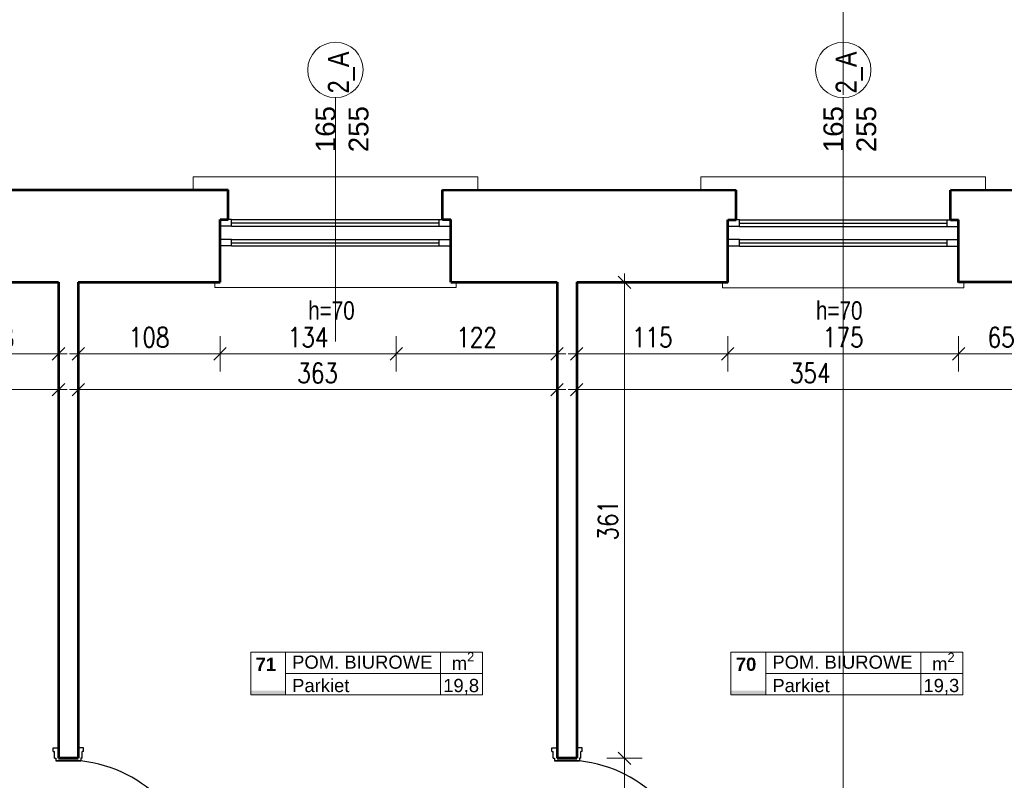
# Model space of a CAD drawing. Header units: millimetres. Extents: x 56977 to 67992, y 30187 to 42235.
# Tile 95 of 130: x 61834 to 62581, y 39248 to 39825. Entities that reach past the tile are written whole.
import ezdxf

# ---------------------------------------------------------------- set-up
doc = ezdxf.new("R2010")
doc.units = ezdxf.units.MM
doc.header["$MEASUREMENT"] = 0
doc.linetypes.add('DASHDOT', pattern=[1.01, 0.5, -0.25, 0.01, -0.25])
doc.linetypes.add('Double Dashed', pattern=[1093.611073, 529.166651, -211.666656, 141.111112, -211.666656])
doc.layers.get('0').update_dxf_attribs({"lineweight": 13})
doc.layers.get('DEFPOINTS').update_dxf_attribs({"lineweight": 13})
doc.layers.add('AI-OKNA', color=4, linetype='Continuous')
for name, color, linetype, lineweight in [('AI-OPISY', 3, 'Continuous', 13), ('AI_MURY', 40, 'Continuous', 53), ('AI_WIDOK', 8, 'Continuous', 13), ('DREWNO', 7, 'Continuous', 13), ('OPISY TABELKI', 30, 'Continuous', 13), ('wymiary', 8, 'Continuous', 13)]:
    doc.layers.add(name, color=color, linetype=linetype, lineweight=lineweight)
doc.styles.add('GENERATED_STYLE_2', font='txt.shx')
doc.styles.get("Standard").update_dxf_attribs({"font": 'txt.shx'})
doc.styles.add('Style-ROMANS', font='ROMANS.shx')
doc.styles.add('WYMIAROWY-08', font='ROMANS.shx', dxfattribs={"width": 0.8})
doc.dimstyles.new('DYBY', dxfattribs={"dimscale": 100, "dimtxt": 0.15, "dimasz": 0.05, "dimexe": 0.05, "dimexo": 0.1, "dimgap": 0.05, "dimtad": 1, "dimdec": 0, "dimdsep": 46, "dimlunit": 5, "dimtxsty": 'WYMIAROWY-08', "dimblk": 'M_STRZ', "dimcen": 0.1, "dimse1": 1, "dimse2": 1, "dimclrd": 7, "dimclre": 7, "dimclrt": 1, "dimadec": 0, "dimazin": 0, "dimtfac": 1, "dimtdec": 0, "dimtmove": 2, "dimatfit": 3, "dimldrblk": 'M_STRZ', "dimfxl": 0, "dimtolj": 1, "dimarcsym": 0})

# ---------------------------------------------------------------- blocks, each defined once
blk = doc.blocks.new('M_STRZ')
for p, q in [((0, 2.66), (0, 0)), ((-1.33, 0), (1.33, 0)), ((-0.94, -0.94), (0.94, 0.94)), ((0, 0), (0, -2.66))]:
    blk.add_line(p, q)
blk = doc.blocks.new('*U57')
at = {"layer": 'DEFPOINTS', "color": 0}
for p in [(61776.04, 39626.07), (61863.52, 39626.07), (61863.52, 39571.78)]:
    blk.add_point(p, dxfattribs=at)
at = {"layer": 'wymiary', "color": 7, "lineweight": -2}
blk.add_line((61781.04, 39571.78), (61858.52, 39571.78), dxfattribs=at)
at = {"layer": 'wymiary', "color": 7, "lineweight": -2, "xscale": 5, "yscale": 5, "zscale": 5, "rotation": 180}
blk.add_blockref('M_STRZ', (61776.04, 39571.78), dxfattribs=at)
at = {"layer": 'wymiary', "color": 7, "lineweight": -2, "xscale": 5, "yscale": 5, "zscale": 5}
blk.add_blockref('M_STRZ', (61863.52, 39571.78), dxfattribs=at)
at = {"layer": 'wymiary', "color": 1, "insert": (61819.78, 39584.28), "char_height": 15, "attachment_point": 5, "style": 'WYMIAROWY-08'}
blk.add_mtext('88', dxfattribs=at)
blk = doc.blocks.new('*D1590')
at = {"layer": 'DEFPOINTS'}
for p in [(61776.04, 39626.07), (61863.52, 39626.07), (61863.52, 39571.78), (61809.16, 39559.28)]:
    blk.add_point(p, dxfattribs=at)
at = {"layer": 'wymiary', "color": 7}
blk.add_blockref('*U57', (0, 0), dxfattribs=at)
blk = doc.blocks.new('*U58')
at = {"layer": 'DEFPOINTS', "color": 0}
for p in [(61878.52, 39626.07), (61986.04, 39626.07), (61986.04, 39571.78)]:
    blk.add_point(p, dxfattribs=at)
at = {"layer": 'wymiary', "color": 7, "lineweight": -2}
blk.add_line((61883.52, 39571.78), (61981.04, 39571.78), dxfattribs=at)
at = {"layer": 'wymiary', "color": 7, "lineweight": -2, "xscale": 5, "yscale": 5, "zscale": 5, "rotation": 180}
blk.add_blockref('M_STRZ', (61878.52, 39571.78), dxfattribs=at)
at = {"layer": 'wymiary', "color": 7, "lineweight": -2, "xscale": 5, "yscale": 5, "zscale": 5}
blk.add_blockref('M_STRZ', (61986.04, 39571.78), dxfattribs=at)
at = {"layer": 'wymiary', "color": 1, "insert": (61932.28, 39584.28), "char_height": 15, "attachment_point": 5, "style": 'WYMIAROWY-08'}
blk.add_mtext('108', dxfattribs=at)
blk = doc.blocks.new('*D1591')
at = {"layer": 'DEFPOINTS'}
for p in [(61878.52, 39626.07), (61986.04, 39626.07), (61986.04, 39571.78), (61916.8, 39559.28)]:
    blk.add_point(p, dxfattribs=at)
at = {"layer": 'wymiary', "color": 7}
blk.add_blockref('*U58', (0, 0), dxfattribs=at)
blk = doc.blocks.new('*U59')
at = {"layer": 'DEFPOINTS', "color": 0}
for p in [(61986.04, 39626.07), (62119.62, 39626.07), (62119.62, 39571.78)]:
    blk.add_point(p, dxfattribs=at)
at = {"layer": 'wymiary', "color": 7, "lineweight": -2}
blk.add_line((61991.04, 39571.78), (62114.62, 39571.78), dxfattribs=at)
at = {"layer": 'wymiary', "color": 7, "lineweight": -2, "xscale": 5, "yscale": 5, "zscale": 5, "rotation": 180}
blk.add_blockref('M_STRZ', (61986.04, 39571.78), dxfattribs=at)
at = {"layer": 'wymiary', "color": 7, "lineweight": -2, "xscale": 5, "yscale": 5, "zscale": 5}
blk.add_blockref('M_STRZ', (62119.62, 39571.78), dxfattribs=at)
at = {"layer": 'wymiary', "color": 1, "insert": (62052.83, 39584.28), "char_height": 15, "attachment_point": 5, "style": 'WYMIAROWY-08'}
blk.add_mtext('134', dxfattribs=at)
blk = doc.blocks.new('*D1592')
at = {"layer": 'DEFPOINTS'}
for p in [(61986.04, 39626.07), (62119.62, 39626.07), (62119.62, 39571.78), (62037.35, 39559.28)]:
    blk.add_point(p, dxfattribs=at)
at = {"layer": 'wymiary', "color": 7}
blk.add_blockref('*U59', (0, 0), dxfattribs=at)
blk = doc.blocks.new('*U60')
at = {"layer": 'DEFPOINTS', "color": 0}
for p in [(62119.62, 39626.07), (62241.52, 39626.07), (62241.52, 39571.78)]:
    blk.add_point(p, dxfattribs=at)
at = {"layer": 'wymiary', "color": 7, "lineweight": -2}
blk.add_line((62124.62, 39571.78), (62236.52, 39571.78), dxfattribs=at)
at = {"layer": 'wymiary', "color": 7, "lineweight": -2, "xscale": 5, "yscale": 5, "zscale": 5, "rotation": 180}
blk.add_blockref('M_STRZ', (62119.62, 39571.78), dxfattribs=at)
at = {"layer": 'wymiary', "color": 7, "lineweight": -2, "xscale": 5, "yscale": 5, "zscale": 5}
blk.add_blockref('M_STRZ', (62241.52, 39571.78), dxfattribs=at)
at = {"layer": 'wymiary', "color": 1, "insert": (62180.57, 39584.28), "char_height": 15, "attachment_point": 5, "style": 'WYMIAROWY-08'}
blk.add_mtext('122', dxfattribs=at)
blk = doc.blocks.new('*D1593')
at = {"layer": 'DEFPOINTS'}
for p in [(62119.62, 39626.07), (62241.52, 39626.07), (62241.52, 39571.78), (62165.09, 39559.28)]:
    blk.add_point(p, dxfattribs=at)
at = {"layer": 'wymiary', "color": 7}
blk.add_blockref('*U60', (0, 0), dxfattribs=at)
blk = doc.blocks.new('*U127')
at = {"layer": 'DEFPOINTS', "color": 0}
for p in [(62256.52, 39626.07), (62371.01, 39626.07), (62371.01, 39571.78)]:
    blk.add_point(p, dxfattribs=at)
at = {"layer": 'wymiary', "color": 7, "lineweight": -2}
blk.add_line((62261.52, 39571.78), (62366.01, 39571.78), dxfattribs=at)
at = {"layer": 'wymiary', "color": 7, "lineweight": -2, "xscale": 5, "yscale": 5, "zscale": 5, "rotation": 180}
blk.add_blockref('M_STRZ', (62256.52, 39571.78), dxfattribs=at)
at = {"layer": 'wymiary', "color": 7, "lineweight": -2, "xscale": 5, "yscale": 5, "zscale": 5}
blk.add_blockref('M_STRZ', (62371.01, 39571.78), dxfattribs=at)
at = {"layer": 'wymiary', "color": 1, "insert": (62313.77, 39584.28), "char_height": 15, "attachment_point": 5, "style": 'WYMIAROWY-08'}
blk.add_mtext('115', dxfattribs=at)
blk = doc.blocks.new('*D1660')
at = {"layer": 'DEFPOINTS'}
for p in [(62256.52, 39626.07), (62371.01, 39626.07), (62371.01, 39571.78), (62298.29, 39559.28)]:
    blk.add_point(p, dxfattribs=at)
at = {"layer": 'wymiary', "color": 7}
blk.add_blockref('*U127', (0, 0), dxfattribs=at)
blk = doc.blocks.new('*U128')
at = {"layer": 'DEFPOINTS', "color": 0}
for p in [(62371.01, 39626.07), (62546.01, 39626.07), (62546.01, 39571.78)]:
    blk.add_point(p, dxfattribs=at)
at = {"layer": 'wymiary', "color": 7, "lineweight": -2}
blk.add_line((62376.01, 39571.78), (62541.01, 39571.78), dxfattribs=at)
at = {"layer": 'wymiary', "color": 7, "lineweight": -2, "xscale": 5, "yscale": 5, "zscale": 5, "rotation": 180}
blk.add_blockref('M_STRZ', (62371.01, 39571.78), dxfattribs=at)
at = {"layer": 'wymiary', "color": 7, "lineweight": -2, "xscale": 5, "yscale": 5, "zscale": 5}
blk.add_blockref('M_STRZ', (62546.01, 39571.78), dxfattribs=at)
at = {"layer": 'wymiary', "color": 1, "insert": (62458.51, 39584.28), "char_height": 15, "attachment_point": 5, "style": 'WYMIAROWY-08'}
blk.add_mtext('175', dxfattribs=at)
blk = doc.blocks.new('*D1661')
at = {"layer": 'DEFPOINTS'}
for p in [(62371.01, 39626.07), (62546.01, 39626.07), (62546.01, 39571.78), (62443.03, 39559.28)]:
    blk.add_point(p, dxfattribs=at)
at = {"layer": 'wymiary', "color": 7}
blk.add_blockref('*U128', (0, 0), dxfattribs=at)
blk = doc.blocks.new('*U129')
at = {"layer": 'DEFPOINTS', "color": 0}
for p in [(62546.01, 39626.07), (62610.52, 39626.07), (62610.52, 39571.78)]:
    blk.add_point(p, dxfattribs=at)
at = {"layer": 'wymiary', "color": 7, "lineweight": -2}
blk.add_line((62551.01, 39571.78), (62605.52, 39571.78), dxfattribs=at)
at = {"layer": 'wymiary', "color": 7, "lineweight": -2, "xscale": 5, "yscale": 5, "zscale": 5, "rotation": 180}
blk.add_blockref('M_STRZ', (62546.01, 39571.78), dxfattribs=at)
at = {"layer": 'wymiary', "color": 7, "lineweight": -2, "xscale": 5, "yscale": 5, "zscale": 5}
blk.add_blockref('M_STRZ', (62610.52, 39571.78), dxfattribs=at)
at = {"layer": 'wymiary', "color": 1, "insert": (62578.27, 39584.28), "char_height": 15, "attachment_point": 5, "style": 'WYMIAROWY-08'}
blk.add_mtext('65', dxfattribs=at)
blk = doc.blocks.new('*D1662')
at = {"layer": 'DEFPOINTS'}
for p in [(62546.01, 39626.07), (62610.52, 39626.07), (62610.52, 39571.78), (62567.93, 39559.28)]:
    blk.add_point(p, dxfattribs=at)
at = {"layer": 'wymiary', "color": 7}
blk.add_blockref('*U129', (0, 0), dxfattribs=at)
blk = doc.blocks.new('*U143')
at = {"layer": 'DEFPOINTS', "color": 0}
for p in [(61501.52, 39544.7), (61863.52, 39544.7), (61863.52, 39487.47)]:
    blk.add_point(p, dxfattribs=at)
at = {"layer": 'wymiary', "color": 7, "lineweight": -2}
blk.add_line((61506.52, 39544.7), (61858.52, 39544.7), dxfattribs=at)
at = {"layer": 'wymiary', "color": 7, "lineweight": -2, "xscale": 5, "yscale": 5, "zscale": 5, "rotation": 180}
blk.add_blockref('M_STRZ', (61501.52, 39544.7), dxfattribs=at)
at = {"layer": 'wymiary', "color": 7, "lineweight": -2, "xscale": 5, "yscale": 5, "zscale": 5}
blk.add_blockref('M_STRZ', (61863.52, 39544.7), dxfattribs=at)
at = {"layer": 'wymiary', "color": 1, "insert": (61682.52, 39557.2), "char_height": 15, "attachment_point": 5, "style": 'WYMIAROWY-08'}
blk.add_mtext('362', dxfattribs=at)
blk = doc.blocks.new('*D1676')
at = {"layer": 'DEFPOINTS'}
for p in [(61501.52, 39544.7), (61863.52, 39544.7), (61666.19, 39532.2), (61863.52, 39487.47)]:
    blk.add_point(p, dxfattribs=at)
at = {"layer": 'wymiary', "color": 7}
blk.add_blockref('*U143', (0, 0), dxfattribs=at)
blk = doc.blocks.new('*U144')
at = {"layer": 'DEFPOINTS', "color": 0}
for p in [(61878.52, 39544.7), (62241.52, 39544.7), (62241.52, 39496.63)]:
    blk.add_point(p, dxfattribs=at)
at = {"layer": 'wymiary', "color": 7, "lineweight": -2}
blk.add_line((61883.52, 39544.7), (62236.52, 39544.7), dxfattribs=at)
at = {"layer": 'wymiary', "color": 7, "lineweight": -2, "xscale": 5, "yscale": 5, "zscale": 5, "rotation": 180}
blk.add_blockref('M_STRZ', (61878.52, 39544.7), dxfattribs=at)
at = {"layer": 'wymiary', "color": 7, "lineweight": -2, "xscale": 5, "yscale": 5, "zscale": 5}
blk.add_blockref('M_STRZ', (62241.52, 39544.7), dxfattribs=at)
at = {"layer": 'wymiary', "color": 1, "insert": (62060.02, 39557.2), "char_height": 15, "attachment_point": 5, "style": 'WYMIAROWY-08'}
blk.add_mtext('363', dxfattribs=at)
blk = doc.blocks.new('*D1677')
at = {"layer": 'DEFPOINTS'}
for p in [(61878.52, 39544.7), (62241.52, 39544.7), (62043.69, 39532.2), (62241.52, 39496.63)]:
    blk.add_point(p, dxfattribs=at)
at = {"layer": 'wymiary', "color": 7}
blk.add_blockref('*U144', (0, 0), dxfattribs=at)
blk = doc.blocks.new('*U145')
at = {"layer": 'DEFPOINTS', "color": 0}
for p in [(62256.52, 39544.7), (62610.52, 39544.7), (62610.52, 39490.01)]:
    blk.add_point(p, dxfattribs=at)
at = {"layer": 'wymiary', "color": 7, "lineweight": -2}
blk.add_line((62261.52, 39544.7), (62605.52, 39544.7), dxfattribs=at)
at = {"layer": 'wymiary', "color": 7, "lineweight": -2, "xscale": 5, "yscale": 5, "zscale": 5, "rotation": 180}
blk.add_blockref('M_STRZ', (62256.52, 39544.7), dxfattribs=at)
at = {"layer": 'wymiary', "color": 7, "lineweight": -2, "xscale": 5, "yscale": 5, "zscale": 5}
blk.add_blockref('M_STRZ', (62610.52, 39544.7), dxfattribs=at)
at = {"layer": 'wymiary', "color": 1, "insert": (62433.52, 39557.2), "char_height": 15, "attachment_point": 5, "style": 'WYMIAROWY-08'}
blk.add_mtext('354', dxfattribs=at)
blk = doc.blocks.new('*D1678')
at = {"layer": 'DEFPOINTS'}
for p in [(62256.52, 39544.7), (62610.52, 39544.7), (62417.19, 39532.2), (62610.52, 39490.01)]:
    blk.add_point(p, dxfattribs=at)
at = {"layer": 'wymiary', "color": 7}
blk.add_blockref('*U145', (0, 0), dxfattribs=at)
blk = doc.blocks.new('*U793')
at = {"layer": 'DEFPOINTS', "color": 0}
for p in [(62322.62, 39265.07), (62292.7, 39165.07), (62322.62, 39165.07)]:
    blk.add_point(p, dxfattribs=at)
at = {"layer": 'wymiary', "color": 7, "lineweight": -2}
blk.add_line((62292.7, 39260.07), (62292.7, 39170.07), dxfattribs=at)
at = {"layer": 'wymiary', "color": 7, "lineweight": -2, "xscale": 5, "yscale": 5, "zscale": 5}
for p, rotation in [((62292.7, 39265.07), 90), ((62292.7, 39165.07), 270)]:
    blk.add_blockref('M_STRZ', p, dxfattribs=dict(at, rotation=rotation))
at = {"layer": 'wymiary', "color": 1, "insert": (62280.2, 39215.07), "char_height": 15, "attachment_point": 5, "rotation": 90, "style": 'WYMIAROWY-08'}
blk.add_mtext('100', dxfattribs=at)
blk = doc.blocks.new('*D2326')
at = {"layer": 'DEFPOINTS'}
for p in [(62322.62, 39265.07), (62305.2, 39230.55), (62292.7, 39165.07), (62322.62, 39165.07)]:
    blk.add_point(p, dxfattribs=at)
at = {"layer": 'wymiary', "color": 7}
blk.add_blockref('*U793', (0, 0), dxfattribs=at)
blk = doc.blocks.new('*U794')
at = {"layer": 'DEFPOINTS', "color": 0}
for p in [(62322.62, 39626.07), (62292.7, 39265.07), (62322.62, 39265.07)]:
    blk.add_point(p, dxfattribs=at)
at = {"layer": 'wymiary', "color": 7, "lineweight": -2}
blk.add_line((62292.7, 39621.07), (62292.7, 39270.07), dxfattribs=at)
at = {"layer": 'wymiary', "color": 7, "lineweight": -2, "xscale": 5, "yscale": 5, "zscale": 5}
for p, rotation in [((62292.7, 39626.07), 90), ((62292.7, 39265.07), 270)]:
    blk.add_blockref('M_STRZ', p, dxfattribs=dict(at, rotation=rotation))
at = {"layer": 'wymiary', "color": 1, "insert": (62280.2, 39445.57), "char_height": 15, "attachment_point": 5, "rotation": 90, "style": 'WYMIAROWY-08'}
blk.add_mtext('361', dxfattribs=at)
blk = doc.blocks.new('*D2327')
at = {"layer": 'DEFPOINTS'}
for p in [(62322.62, 39626.07), (62305.2, 39461.9), (62292.7, 39265.07), (62322.62, 39265.07)]:
    blk.add_point(p, dxfattribs=at)
at = {"layer": 'wymiary', "color": 7}
blk.add_blockref('*U794', (0, 0), dxfattribs=at)

msp = doc.modelspace()

# ---------------------------------------------------------------- hatches: boundary and pattern name
at = {"layer": 'OPISY TABELKI', "extrusion": (0, 0, -1)}
for points in [[(-62035.65, 39313.27), (-62035.65, 39316.22), (-62009.29, 39316.22), (-62009.29, 39313.27)], [(-62399.76, 39313.27), (-62399.76, 39316.22), (-62373.4, 39316.22), (-62373.4, 39313.27)]]:
    msp.add_hatch(color=256, dxfattribs=at).paths.add_polyline_path(points, flags=16)

# ---------------------------------------------------------------- linework, layer by layer
at = {"layer": 'AI-OKNA'}
for p, q in [((61994.79, 39673.57), (61992.29, 39673.57)), ((61994.79, 39668.57), (61994.79, 39673.57)), ((61994.79, 39673.57), (62152.29, 39673.57)), ((62152.29, 39668.57), (62152.29, 39673.57)), ((62152.29, 39673.57), (62154.79, 39673.57)), ((62379.79, 39673.41), (62377.29, 39673.41)), ((62379.79, 39668.41), (62379.79, 39673.41)), ((62379.79, 39673.41), (62537.29, 39673.41)), ((62537.29, 39668.41), (62537.29, 39673.41)), ((62537.29, 39673.41), (62539.79, 39673.41)), ((61994.79, 39668.57), (61986.04, 39668.57)), ((61994.79, 39671.07), (62152.29, 39671.07)), ((61994.79, 39668.57), (62152.29, 39668.57)), ((62152.29, 39668.57), (62161.04, 39668.57)), ((62379.79, 39668.41), (62371.04, 39668.41)), ((62379.79, 39670.91), (62537.29, 39670.91)), ((62379.79, 39668.41), (62537.29, 39668.41)), ((62537.29, 39668.41), (62546.04, 39668.41)), ((61994.79, 39658.57), (61986.04, 39658.57)), ((61994.79, 39653.57), (61994.79, 39658.57)), ((61994.79, 39658.57), (62152.29, 39658.57)), ((62152.29, 39658.57), (62161.04, 39658.57)), ((62152.29, 39653.57), (62152.29, 39658.57)), ((62379.79, 39658.41), (62371.04, 39658.41)), ((62379.79, 39653.41), (62379.79, 39658.41)), ((62379.79, 39658.41), (62537.29, 39658.41)), ((62537.29, 39658.41), (62546.04, 39658.41)), ((62537.29, 39653.41), (62537.29, 39658.41)), ((61994.79, 39653.57), (61986.04, 39653.57)), ((61994.79, 39656.07), (62152.29, 39656.07)), ((61994.79, 39653.57), (62152.29, 39653.57)), ((62152.29, 39653.57), (62161.04, 39653.57)), ((62379.79, 39653.41), (62371.04, 39653.41)), ((62379.79, 39655.91), (62537.29, 39655.91)), ((62379.79, 39653.41), (62537.29, 39653.41)), ((62537.29, 39653.41), (62546.04, 39653.41)), ((61859.52, 39270.07), (61859.52, 39273.07)), ((61859.52, 39273.07), (61863.52, 39273.07)), ((61859.52, 39273.07), (61863.52, 39273.07)), ((61859.52, 39270.07), (61859.52, 39273.07)), ((61859.52, 39270.07), (61860.52, 39270.07)), ((61859.52, 39270.07), (61860.52, 39270.07)), ((61860.52, 39265.07), (61860.52, 39270.07)), ((61860.52, 39265.07), (61860.52, 39270.07)), ((61882.52, 39273.07), (61878.52, 39273.07)), ((61882.52, 39273.07), (61878.52, 39273.07)), ((61881.52, 39265.07), (61881.52, 39270.07)), ((61882.52, 39270.07), (61881.52, 39270.07)), ((61881.52, 39265.07), (61881.52, 39270.07)), ((61882.52, 39270.07), (61881.52, 39270.07)), ((61882.52, 39270.07), (61882.52, 39273.07)), ((61882.52, 39270.07), (61882.52, 39273.07)), ((62237.52, 39270.07), (62237.52, 39273.07)), ((62237.52, 39273.07), (62241.52, 39273.07)), ((62237.52, 39273.07), (62241.52, 39273.07)), ((62237.52, 39270.07), (62237.52, 39273.07)), ((62237.52, 39270.07), (62238.52, 39270.07)), ((62237.52, 39270.07), (62238.52, 39270.07)), ((62238.52, 39265.07), (62238.52, 39270.07)), ((62238.52, 39265.07), (62238.52, 39270.07)), ((62260.52, 39273.07), (62256.52, 39273.07)), ((62260.52, 39273.07), (62256.52, 39273.07)), ((62259.52, 39265.07), (62259.52, 39270.07)), ((62260.52, 39270.07), (62259.52, 39270.07)), ((62259.52, 39265.07), (62259.52, 39270.07)), ((62260.52, 39270.07), (62259.52, 39270.07)), ((62260.52, 39270.07), (62260.52, 39273.07)), ((62260.52, 39270.07), (62260.52, 39273.07)), ((61860.52, 39265.07), (61861.52, 39265.07)), ((61860.52, 39265.07), (61861.52, 39265.07)), ((61861.52, 39265.07), (61861.52, 39263.07)), ((61861.52, 39265.07), (61861.52, 39263.07)), ((61861.52, 39263.07), (61880.52, 39263.07)), ((61880.52, 39263.07), (61861.52, 39263.07)), ((61880.52, 39265.07), (61880.52, 39263.07)), ((61881.52, 39265.07), (61880.52, 39265.07)), ((61880.52, 39265.07), (61880.52, 39263.07)), ((61881.52, 39265.07), (61880.52, 39265.07)), ((62238.52, 39265.07), (62239.52, 39265.07)), ((62238.52, 39265.07), (62239.52, 39265.07)), ((62239.52, 39265.07), (62239.52, 39263.07)), ((62239.52, 39265.07), (62239.52, 39263.07)), ((62239.52, 39263.07), (62258.52, 39263.07)), ((62258.52, 39263.07), (62239.52, 39263.07)), ((62258.52, 39265.07), (62258.52, 39263.07)), ((62259.52, 39265.07), (62258.52, 39265.07)), ((62258.52, 39265.07), (62258.52, 39263.07)), ((62259.52, 39265.07), (62258.52, 39265.07))]:
    msp.add_line(p, q, dxfattribs=at)
for centre in [(61869.42, 39162.47), (62247.42, 39162.47)]:
    msp.add_arc(centre, 101.21, 2.60547, 83.69931, dxfattribs=at)
at = {"layer": 'AI-OPISY'}
for p, q in [((62073.54, 39766.11), (62073.54, 39581.03)), ((62458.54, 39765.96), (62458.54, 39580.87))]:
    msp.add_line(p, q, dxfattribs=at)
for centre in [(62073.54, 39787.11), (62458.54, 39787.11)]:
    msp.add_circle(centre, 21, dxfattribs=at)
at = {"layer": 'AI_MURY'}
for p, q in [((61769.79, 39696.07), (61992.29, 39696.07)), ((61992.29, 39673.57), (61992.29, 39696.07)), ((62154.79, 39696.07), (62377.29, 39695.91)), ((62154.79, 39673.57), (62154.79, 39696.07)), ((62377.29, 39673.41), (62377.29, 39695.91)), ((62539.79, 39696.07), (62762.29, 39695.91)), ((62539.79, 39673.41), (62539.79, 39695.91)), ((61986.04, 39626.07), (61986.04, 39673.57)), ((61986.04, 39673.57), (61992.29, 39673.57)), ((62154.79, 39673.57), (62161.04, 39673.57)), ((62161.04, 39626.07), (62161.04, 39673.57)), ((62371.04, 39625.91), (62371.04, 39673.41)), ((62371.04, 39673.41), (62377.29, 39673.41)), ((62539.79, 39673.41), (62546.04, 39673.41)), ((62546.04, 39625.91), (62546.04, 39673.41)), ((61776.04, 39626.07), (61863.52, 39626.07)), ((61863.52, 39626.07), (61863.52, 39265.07)), ((61878.52, 39626.07), (61878.52, 39265.07)), ((61878.52, 39626.07), (61986.04, 39626.07)), ((62161.04, 39626.07), (62241.52, 39626.07)), ((62241.52, 39626.07), (62241.52, 39265.07)), ((62256.52, 39626.07), (62256.52, 39265.07)), ((62256.52, 39626.07), (62371.01, 39626.07)), ((62610.52, 39626.07), (62546.01, 39626.07)), ((61863.52, 39265.07), (61878.52, 39265.07)), ((61878.52, 39265.07), (61863.52, 39265.07)), ((62241.52, 39265.07), (62256.52, 39265.07)), ((62256.52, 39265.07), (62241.52, 39265.07))]:
    msp.add_line(p, q, dxfattribs=at)
at = {"layer": 'AI_WIDOK', "color": 251, "linetype": 'DASHDOT', "ltscale": 500}
msp.add_line((62458.54, 30844.61), (62458.54, 41807.62), dxfattribs=at)
at = {"layer": 'AI_WIDOK', "color": 251, "linetype": 'Continuous'}
for p, q in [((61965.64, 39706.07), (62181.43, 39706.07)), ((61965.64, 39706.07), (61965.64, 39696.07)), ((62181.43, 39706.07), (62181.43, 39696.07)), ((62350.64, 39705.91), (62566.43, 39705.91)), ((62350.64, 39705.91), (62350.64, 39695.91)), ((62566.43, 39705.91), (62566.43, 39695.91)), ((61982.04, 39626.07), (61982.04, 39622.07)), ((61982.04, 39622.07), (62165.04, 39622.07)), ((62165.04, 39626.07), (62165.04, 39622.07)), ((62367.04, 39625.91), (62367.04, 39621.91)), ((62367.04, 39621.91), (62550.04, 39621.91)), ((62550.04, 39625.91), (62550.04, 39621.91))]:
    msp.add_line(p, q, dxfattribs=at)
at = {"layer": 'DREWNO', "color": 7, "linetype": 'Double Dashed'}
msp.add_line((62458.54, 30278.51), (62458.54, 42046.87), dxfattribs=at)
at = {"layer": 'OPISY TABELKI'}
for p, q in [((62009.29, 39345.53), (62184.99, 39345.53)), ((62009.29, 39345.53), (62009.29, 39313.27)), ((62035.65, 39345.53), (62035.65, 39313.27)), ((62153.2, 39345.53), (62153.2, 39313.27)), ((62184.99, 39345.53), (62184.99, 39313.27)), ((62373.4, 39345.53), (62549.1, 39345.53)), ((62373.4, 39345.53), (62373.4, 39313.27)), ((62399.76, 39345.53), (62399.76, 39313.27)), ((62517.31, 39345.53), (62517.31, 39313.27)), ((62549.1, 39345.53), (62549.1, 39313.27)), ((62035.65, 39329.4), (62184.99, 39329.4)), ((62399.76, 39329.4), (62549.1, 39329.4)), ((62009.29, 39313.27), (62184.99, 39313.27)), ((62373.4, 39313.27), (62549.1, 39313.27))]:
    msp.add_line(p, q, dxfattribs=at)

# ---------------------------------------------------------------- texts
at = {"layer": 'AI-OPISY', "char_height": 16, "width": 20.64, "attachment_point": 7, "rotation": 90, "style": 'WYMIAROWY-08'}
for insert in [(62088.43, 39769.31), (62473.43, 39769.31)]:
    msp.add_mtext('\\fArial|b0|i0|c238|p39;2_A', dxfattribs=dict(at, insert=insert))
at = {"layer": 'AI-OPISY', "char_height": 15, "width": 45.2902, "attachment_point": 8, "rotation": 90}
for insert in [(62098.75, 39742.17), (62483.75, 39742.17)]:
    msp.add_mtext('\\fArial|b0|i0|c238|p39;165\\P255', dxfattribs=dict(at, insert=insert))
at = {"layer": 'AI-OPISY', "char_height": 14, "attachment_point": 7, "line_spacing_factor": 0.722892, "style": 'WYMIAROWY-08'}
for insert in [(62052.89, 39597.46), (62437.89, 39597.46)]:
    msp.add_mtext('\\fArial|b0|i0|c238|p39;h=70', dxfattribs=dict(at, insert=insert))
at = {"layer": 'OPISY TABELKI', "color": 7, "char_height": 10, "width": 168.6591, "attachment_point": 1, "style": 'GENERATED_STYLE_2'}
for s, insert in [('\\A1;\\fArial|b0|i0|c238|p39;m\\H7.000000;\\S2^  ;', (62161.71, 39345.51)), ('\\A1;\\fArial|b0|i0|c238|p39;m\\H7.000000;\\S2^  ;', (62525.95, 39345.05)), ('\\fArial|b1|i0|c238|p39;71', (62012.98, 39341.36)), ('\\fArial|b0|i0|c238|p39;POM. BIUROWE       ', (62040.68, 39342.97)), ('\\fArial|b1|i0|c238|p39;70', (62377.09, 39341.36)), ('\\fArial|b0|i0|c238|p39;POM. BIUROWE       ', (62404.79, 39342.97)), ('\\fArial|b0|i0|c238|p39;Parkiet          ', (62040.68, 39325.24)), ('\\fArial|b0|i0|c238|p39;19,8         ', (62155.24, 39325.24)), ('\\fArial|b0|i0|c238|p39;Parkiet          ', (62404.79, 39325.24)), ('\\fArial|b0|i0|c238|p39;19,3          ', (62519.35, 39325.24))]:
    msp.add_mtext(s, dxfattribs=dict(at, insert=insert))

# ---------------------------------------------------------------- dimensions: what is measured, and where the dimension line sits
at = {"layer": 'wymiary', "color": 7}
for base, p1, p2, angle, picture, middle in [((62292.7, 39265.07), (62322.62, 39626.07), (62322.62, 39265.07), 270, '*D2327', (62305.2, 39461.9)), ((62371.01, 39571.78), (62256.52, 39626.07), (62371.01, 39626.07), 0, '*D1660', (62298.29, 39559.28)), ((62292.7, 39165.07), (62322.62, 39265.07), (62322.62, 39165.07), 270, '*D2326', (62305.2, 39230.55))]:
    dim = msp.add_linear_dim(base=base, p1=p1, p2=p2, angle=angle, dimstyle='DYBY', override={"dimtad": 0, "dimtxsty": 'Style-ROMANS', "dimcen": 0.001, "dimclrd": 0, "dimclre": 0}, dxfattribs=at)
    dim.commit()
    dim.dimension.update_dxf_attribs({"geometry": picture, "text_midpoint": middle, "dimtype": 128})
for base, p1, p2, picture, middle in [((61863.52, 39571.78), (61776.04, 39626.07), (61863.52, 39626.07), '*D1590', (61809.16, 39559.28)), ((61986.04, 39571.78), (61878.52, 39626.07), (61986.04, 39626.07), '*D1591', (61916.8, 39559.28)), ((62119.62, 39571.78), (61986.04, 39626.07), (62119.62, 39626.07), '*D1592', (62037.35, 39559.28)), ((62241.52, 39571.78), (62119.62, 39626.07), (62241.52, 39626.07), '*D1593', (62165.09, 39559.28)), ((62546.01, 39571.78), (62371.01, 39626.07), (62546.01, 39626.07), '*D1661', (62443.03, 39559.28)), ((62610.52, 39571.78), (62546.01, 39626.07), (62610.52, 39626.07), '*D1662', (62567.93, 39559.28)), ((61863.52, 39544.7), (61501.52, 39544.7), (61863.52, 39487.47), '*D1676', (61666.19, 39532.2)), ((62241.52, 39544.7), (61878.52, 39544.7), (62241.52, 39496.63), '*D1677', (62043.69, 39532.2)), ((62610.52, 39544.7), (62256.52, 39544.7), (62610.52, 39490.01), '*D1678', (62417.19, 39532.2))]:
    dim = msp.add_linear_dim(base=base, p1=p1, p2=p2, dimstyle='DYBY', override={"dimtad": 0, "dimtxsty": 'Style-ROMANS', "dimcen": 0.001, "dimclrd": 0, "dimclre": 0}, dxfattribs=at)
    dim.commit()
    dim.dimension.update_dxf_attribs({"geometry": picture, "text_midpoint": middle, "dimtype": 128})

doc.saveas('drawing.dxf')
